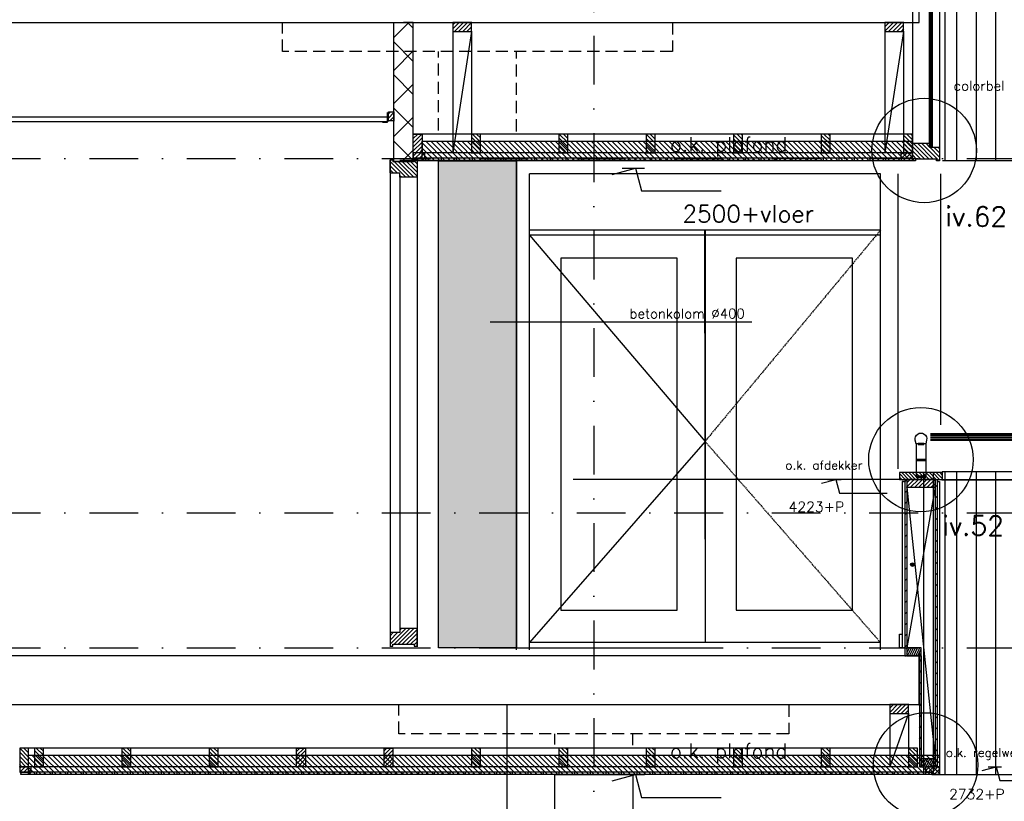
# Model space of a CAD drawing. Extents: x 0 to 317513, y 0 to 193913.
# Tile 62 of 105: x 179477 to 184528, y 153212 to 157223. Entities that reach past the tile are written whole.
import ezdxf

# ---------------------------------------------------------------- set-up
doc = ezdxf.new("R2010")
doc.units = 0
doc.header["$LTSCALE"] = 20
doc.header["$MEASUREMENT"] = 0
doc.header["$PDSIZE"] = -1
for name, pattern in [('DASHDOT', [25, 12.5, -6.25, 0, -6.25]), ('DASHED2', [0.375, 0.25, -0.125]), ('DD1', [2.66667, 1.66667, -0.5, 0, -0.5]), ('HIDDEN2', [4.6875, 3.125, -1.5625])]:
    doc.linetypes.add(name, pattern=pattern)
doc.layers.get('0').update_dxf_attribs({"linetype": 'CONTINUOUS'})
for name, color, linetype in [('_DETAILNUMMERS', 4, 'CONTINUOUS'), ('_DETAILNUMMERSTEKST', 4, 'CONTINUOUS'), ('A--01A1_ACEER', 1, 'CONTINUOUS'), ('A--A22--_F123-', 9, 'CONTINUOUS'), ('A--A25--_F--3-', 9, 'CONTINUOUS'), ('A--A31--_F--3-', 9, 'CONTINUOUS'), ('A--A42--_F--3-', 9, 'CONTINUOUS'), ('A--A42--_F-23-', 9, 'CONTINUOUS'), ('A--L13D3_VLOEREN', 3, 'CONTINUOUS'), ('A--L21--_F-23-', 4, 'CONTINUOUS'), ('A--L22--', 3, 'CONTINUOUS'), ('A--L22--_F--3-', 7, 'CONTINUOUS'), ('A--L22D2_BINNENWAND', 2, 'CONTINUOUS'), ('A--L22D3_BINNENWAND', 3, 'CONTINUOUS'), ('A--L23--', 7, 'CONTINUOUS'), ('A--L23--_F--3-', 7, 'CONTINUOUS'), ('A--L24D1_TRAPPEN', 1, 'CONTINUOUS'), ('A--L25--', 7, 'CONTINUOUS'), ('A--L25--_F-23-', 7, 'CONTINUOUS'), ('A--L28D1_KONSTRUKTIES', 1, 'CONTINUOUS'), ('A--L28DC1_KONSTRUKTIES', 1, 'HIDDEN2'), ('A--L31--_F--3-', 7, 'CONTINUOUS'), ('A--L31--_F123--A1-BINNENKOZ', 1, 'CONTINUOUS'), ('A--L31--_F123--C1-BINNENKOZ', 1, 'DASHED2'), ('A--L31D1_BUITENKOZIJN', 1, 'CONTINUOUS'), ('A--L35-D2-_PLAFONDS', 2, 'CONTINUOUS'), ('A--L35-D4-_PLAFONDS', 4, 'CONTINUOUS'), ('A--L35D1_PLAFONDS', 1, 'CONTINUOUS'), ('A--L42--', 7, 'CONTINUOUS'), ('A--L42--_F--3-', 7, 'CONTINUOUS'), ('A--L42--_F-23-', 7, 'CONTINUOUS'), ('A--M01A1_MAATVOERING', 1, 'CONTINUOUS'), ('A--M01B1_HOOGTE_MAATV', 1, 'CONTINUOUS'), ('A--T01A-25_TEKST', 2, 'CONTINUOUS'), ('A--T01B2_HOOGTE_MAATV', 2, 'CONTINUOUS'), ('A--T01B3_HOOGTE_MAATV', 3, 'CONTINUOUS'), ('HOUTENAFDEKKER', 2, 'CONTINUOUS'), ('LEUNING', 10, 'CONTINUOUS'), ('PUIACHTERGROND', 9, 'CONTINUOUS'), ('RASYTER4', 45, 'CONTINUOUS'), ('RONDING', 8, 'CONTINUOUS'), ('STRAMIEN', 8, 'DD1'), ('X--LR---_CP', 7, 'CONTINUOUS'), ('Z', 7, 'CONTINUOUS')]:
    doc.layers.add(name, color=color, linetype=linetype)
doc.styles.add('HIEMSTRA', font='romans.shx')
doc.styles.add('HOOGTEXT', font='ROMANS.shx', dxfattribs={"height": 2.5})
pattern_1 = [(45, (0, 0), (-10.6066, 10.6066), [])]

# ---------------------------------------------------------------- blocks, each defined once
blk = doc.blocks.new('Q020283-')
at = {"layer": 'A--A25--_F--3-'}
h = blk.add_hatch(dxfattribs=at)
h.set_pattern_fill('ALFALINE', color=256, scale=15, style=0, pattern_type=2)
h.set_pattern_definition(pattern_1)
h.paths.add_polyline_path([(0, 0), (0, 96), (46, 96), (46, 0)])
at = {"layer": 'A--L25--_F-23-', "color": 2, "linetype": 'Continuous'}
blk.add_lwpolyline([(0, 0), (0, 96), (46, 96), (46, 0)], close=True, dxfattribs=at)
at = {"layer": 'X--LR---_CP'}
for p in [(0, 0), (0, 0), (46, 0)]:
    blk.add_point(p, dxfattribs=at)
blk = doc.blocks.new('*U818')
at = {"layer": 'A--L23--_F--3-', "color": 2, "linetype": 'Continuous'}
blk.add_lwpolyline([(0, 0), (0, -20), (-16133.2, -20), (-16133.2, 0)], dxfattribs=at)
blk = doc.blocks.new('*U817')
at = {"layer": 'A--A42--_F-23-', "linetype": 'Continuous'}
h = blk.add_hatch(dxfattribs=at)
h.set_pattern_fill('ALFALINE', color=256, scale=40, style=0)
h.set_pattern_definition([(45, (-184178.09, -154864.32), (-28.284271, 28.284271), [])])
h.paths.add_polyline_path([(0, 0), (5, 0), (5, -1474.5), (0, -1474.5), (-5, -1474.5), (-5, 0)])
at = {"layer": 'A--L42--_F-23-', "color": 2, "linetype": 'Continuous'}
for points in [[(0, 0), (-5, 0), (-5, -1474.5), (0, -1474.5)], [(0, 0), (5, 0), (5, -1474.5), (0, -1474.5)]]:
    blk.add_lwpolyline(points, dxfattribs=at)
blk = doc.blocks.new('*U816')
at = {"layer": 'A--A42--_F-23-', "linetype": 'Continuous'}
h = blk.add_hatch(dxfattribs=at)
h.set_pattern_fill('ALFALINE', color=256, scale=40, style=0)
h.set_pattern_definition([(45, (-184022.09, -154864.32), (-28.284271, 28.284271), [])])
h.paths.add_polyline_path([(0, 0), (5, 0), (5, -905), (0, -905), (-5, -905), (-5, 0)])
at = {"layer": 'A--L42--_F-23-', "color": 2, "linetype": 'Continuous'}
for points in [[(0, 0), (-5, 0), (-5, -905), (0, -905)], [(0, 0), (5, 0), (5, -905), (0, -905)]]:
    blk.add_lwpolyline(points, dxfattribs=at)
blk = doc.blocks.new('*U815')
at = {"layer": 'A--A42--_F--3-', "linetype": 'Continuous'}
h = blk.add_hatch(dxfattribs=at)
h.set_pattern_fill('ALFALINE', color=256, scale=40, angle=45, style=0)
h.set_pattern_definition([(90, (-184189.34, -154854.32), (-40, 7e-15), [])])
h.paths.add_polyline_path([(0, 0), (6.25, 0), (6.25, -1464.5), (0, -1464.5), (-6.25, -1464.5), (-6.25, 0)])
at = {"layer": 'A--L42--_F--3-', "color": 3, "linetype": 'Continuous'}
for points in [[(0, 0), (-6.25, 0), (-6.25, -1464.5), (0, -1464.5)], [(0, 0), (6.25, 0), (6.25, -1464.5), (0, -1464.5)], [(0, 0), (6.25, 0), (6.25, -1464.5), (0, -1464.5)], [(0, 0), (6.25, 0), (6.25, -1464.5), (0, -1464.5)]]:
    blk.add_lwpolyline(points, dxfattribs=at)
blk = doc.blocks.new('*U814')
at = {"layer": 'A--A42--_F--3-', "linetype": 'Continuous'}
h = blk.add_hatch(dxfattribs=at)
h.set_pattern_fill('ALFALINE', color=256, scale=40, angle=45, style=0)
h.set_pattern_definition([(90, (-184010.84, -154854.32), (-40, 7e-15), [])])
h.paths.add_polyline_path([(0, 0), (6.2, 0), (6.2, -855), (0, -855), (-6.2, -855), (-6.2, 0)])
at = {"layer": 'A--L42--_F--3-', "color": 3, "linetype": 'Continuous'}
for points in [[(0, 0), (-6.2, 0), (-6.2, -855), (0, -855)], [(0, 0), (6.2, 0), (6.2, -855), (0, -855)], [(0, 0), (6.2, 0), (6.2, -855), (0, -855)], [(0, 0), (6.2, 0), (6.2, -855), (0, -855)]]:
    blk.add_lwpolyline(points, dxfattribs=at)
blk = doc.blocks.new('*U813')
at = {"layer": 'A--A42--_F-23-', "linetype": 'Continuous'}
h = blk.add_hatch(dxfattribs=at)
h.set_pattern_fill('ALFALINE', color=256, scale=40, style=0)
h.set_pattern_definition([(45, (-184097.09, -153959.323), (-28.284271, 28.284271), [])])
h.paths.add_polyline_path([(0, 0), (5, 0), (5, -569.5), (0, -569.5), (-5, -569.5), (-5, 0)])
at = {"layer": 'A--L42--_F-23-', "color": 2, "linetype": 'Continuous'}
for points in [[(0, 0), (-5, 0), (-5, -569.5), (0, -569.5)], [(0, 0), (5, 0), (5, -569.5), (0, -569.5)]]:
    blk.add_lwpolyline(points, dxfattribs=at)
blk = doc.blocks.new('*U812')
at = {"layer": 'A--A42--_F--3-', "linetype": 'Continuous'}
h = blk.add_hatch(dxfattribs=at)
h.set_pattern_fill('ALFALINE', color=256, scale=40, angle=45, style=0)
h.set_pattern_definition([(90, (-184155.316, -153355.57), (-40, 7e-15), [])])
h.paths.add_polyline_path([(0, 0), (0, -6.3), (-4672.1, -6.3), (-4672.1, 0), (-4672.1, 6.2), (0, 6.2)])
at = {"layer": 'A--L42--_F--3-', "color": 3, "linetype": 'Continuous'}
for points in [[(0, 0), (0, 6.2), (-4672.1, 6.2), (-4672.1, 0)], [(0, 0), (0, -6.3), (-4672.1, -6.3), (-4672.1, 0)], [(0, 0), (0, -6.3), (-4672.1, -6.3), (-4672.1, 0)], [(0, 0), (0, -6.3), (-4672.1, -6.3), (-4672.1, 0)]]:
    blk.add_lwpolyline(points, dxfattribs=at)
blk = doc.blocks.new('*U811')
at = {"layer": 'A--A22--_F123-', "linetype": 'Continuous'}
h = blk.add_hatch(dxfattribs=at)
h.set_pattern_fill('ALFAKRS', color=256, scale=120, style=0)
h.set_pattern_definition([(45, (-181446.09, -156495.32), (-84.852814, 84.852814), []), (135, (-181446.09, -156495.32), (-84.852814, -84.852814), [])])
h.paths.add_polyline_path([(0, 0), (-50, 0), (-50, 714), (0, 714), (50, 714), (50, 0)])
at = {"layer": 'A--L22--_F--3-', "color": 3, "linetype": 'Continuous'}
for points in [[(0, 0), (-50, 0), (-50, 714), (0, 714)], [(0, 0), (50, 0), (50, 714), (0, 714)]]:
    blk.add_lwpolyline(points, dxfattribs=at)
blk = doc.blocks.new('*U809')
at = {"layer": 'A--A42--_F--3-', "linetype": 'Continuous'}
h = blk.add_hatch(dxfattribs=at)
h.set_pattern_fill('ALFALINE', color=256, scale=40, angle=45, style=0)
h.set_pattern_definition([(90, (-184040, -156505.57), (-40, 7e-15), [])])
h.paths.add_polyline_path([(0, 0), (0, -6.3), (-2543.9, -6.3), (-2543.9, 0), (-2543.9, 6.2), (0, 6.2)])
at = {"layer": 'A--L42--_F--3-', "color": 3, "linetype": 'Continuous'}
for points in [[(0, 0), (0, 6.2), (-2543.9, 6.2), (-2543.9, 0)], [(0, 0), (0, -6.3), (-2543.9, -6.3), (-2543.9, 0)], [(0, 0), (0, -6.3), (-2543.9, -6.3), (-2543.9, 0)], [(0, 0), (0, -6.3), (-2543.9, -6.3), (-2543.9, 0)]]:
    blk.add_lwpolyline(points, dxfattribs=at)
blk = doc.blocks.new('Q020259-')
at = {"layer": 'A--A25--_F--3-'}
h = blk.add_hatch(dxfattribs=at)
h.set_pattern_fill('ALFALINE', color=256, scale=15, style=0, pattern_type=2)
h.set_pattern_definition(pattern_1)
h.paths.add_polyline_path([(0, 0), (0, 46), (28, 46), (28, 0)])
at = {"layer": 'A--L25--_F-23-', "color": 2, "linetype": 'Continuous'}
blk.add_lwpolyline([(0, 0), (0, 46), (28, 46), (28, 0)], close=True, dxfattribs=at)
at = {"layer": 'X--LR---_CP'}
for p in [(0, 0), (0, 0), (28, 0)]:
    blk.add_point(p, dxfattribs=at)
blk = doc.blocks.new('HOOGTEP')
at = {"layer": 'A--M01A1_MAATVOERING'}
for p, q in [((0, 0), (0.62, 2.33)), ((0.62, 2.33), (8.79, 2.33)), ((-2.41, 0.65), (0, 0))]:
    blk.add_line(p, q, dxfattribs=at)
at = {"layer": 'A--M01B1_HOOGTE_MAATV'}
blk.add_line((-1.38, 0), (0.91, 0), dxfattribs=at)
at = {"layer": 'A--T01B2_HOOGTE_MAATV', "style": 'HOOGTEXT', "flags": 4}
blk.add_attdef('TEKST', (1.84, -0.67), '', height=1.5, dxfattribs=at)
at = {"layer": 'A--T01B3_HOOGTE_MAATV', "style": 'HOOGTEXT', "flags": 4}
blk.add_attdef('HOOGTE', (1.67, 3.82), '', height=1.75, dxfattribs=at)
blk = doc.blocks.new('A$C06C46091')
at = {"layer": 'A--A25--_F--3-'}
h = blk.add_hatch(dxfattribs=at)
h.set_pattern_fill('ALFALINE', color=256, scale=15, angle=-90, style=0, pattern_type=2)
h.set_pattern_definition([(135, (-92.498, 12.5), (-10.6066, -10.6066), [])])
h.paths.add_polyline_path([(71.5, 12.5), (40, 12.5), (40, 0), (0, 0), (0, 40.5), (71.5, 40.5)])
h = blk.add_hatch(dxfattribs=at)
h.set_pattern_fill('ALFALINE', color=256, scale=15, angle=-90, style=0, pattern_type=2)
h.set_pattern_definition([(135, (-92.498, 12.5), (-10.6066, -10.6066), [])])
h.paths.add_polyline_path([(71.5, 12.5), (12.5, 12.5), (12.5, 40.5), (71.5, 40.5)])
at = {"layer": 'A--L25--_F-23-', "color": 2, "linetype": 'Continuous'}
blk.add_lwpolyline([(71.5, 12.5), (40, 12.5), (40, 0), (0, 0), (0, 40.5), (71.5, 40.5)], close=True, dxfattribs=at)
blk = doc.blocks.new('*U726')
at = {"layer": 'A--A42--_F--3-', "linetype": 'Continuous'}
h = blk.add_hatch(dxfattribs=at)
h.set_pattern_fill('ALFALINE', color=256, scale=4, angle=225, style=0)
h.set_pattern_definition([(270, (0, 0), (4, -1e-13), [])])
h.paths.add_polyline_path([(0, 0), (-7.5, 0), (-7.5, 932), (0, 932), (7.5, 932), (7.5, 0)])
at = {"layer": 'A--L42--_F--3-', "color": 3, "linetype": 'Continuous'}
for points in [[(0, 0), (-7.5, 0), (-7.5, 932), (0, 932)], [(0, 0), (7.5, 0), (7.5, 932), (0, 932)]]:
    blk.add_lwpolyline(points, dxfattribs=at)

msp = doc.modelspace()

# ---------------------------------------------------------------- hatches: boundary and pattern name
at = {"layer": 'A--01A1_ACEER', "linetype": 'Continuous'}
h = msp.add_hatch(dxfattribs=at)
h.set_pattern_fill('ANSI31', color=256, scale=150, style=0)
h.set_pattern_definition([(135, (343024.58, 61903.424), (13.2582521, 13.2582521), [])])
h.paths.add_polyline_path([(184056.6, 156499.3), (181542.1, 156499.3), (181542.1, 156599.3), (184056.6, 156599.3)])
at = {"layer": 'A--01A1_ACEER'}
h = msp.add_hatch(color=256, dxfattribs=at)
edge = h.paths.add_edge_path()
edge.add_arc((184056.4, 154426.8), 9.39, 0, 360)
at = {"layer": 'A--01A1_ACEER', "linetype": 'Continuous'}
h = msp.add_hatch(dxfattribs=at)
h.set_pattern_fill('ANSI31', color=256, scale=150, style=0)
h.set_pattern_definition([(135, (343024.58, 58403.424), (13.2582521, 13.2582521), [])])
h.paths.add_polyline_path([(184195.3, 153349.3), (179523, 153349.3), (179523, 153449.3), (184195.3, 153449.3)])
at = {"layer": 'A--A25--_F--3-'}
h = msp.add_hatch(dxfattribs=at)
h.set_pattern_fill('ALFALINE', color=256, scale=15, angle=-90, style=0, pattern_type=2)
h.set_pattern_definition([(45, (182810.592, 156861.822), (10.6066, -10.6066), [])])
h.paths.add_polyline_path([(181496.1, 156511.8), (181555.1, 156511.8), (181555.1, 156539.8), (181496.1, 156539.8)])
h = msp.add_hatch(dxfattribs=at)
h.set_pattern_fill('ALFALINE', color=256, scale=15, angle=-90, style=0, pattern_type=2)
h.set_pattern_definition([(45, (184096.589, 156861.822), (10.6066, -10.6066), [])])
h.paths.add_polyline_path([(183997.6, 156511.8), (184056.6, 156511.8), (184056.6, 156539.8), (183997.6, 156539.8)])
h = msp.add_hatch(dxfattribs=at)
h.set_pattern_fill('ANSI31', color=256, scale=100, style=0)
h.set_pattern_definition([(135, (356623.355, 58203.424), (8.8388348, 8.8388348), [])])
h.paths.add_polyline_path([(184210.6, 154864.3), (183989.6, 154864.3), (183989.6, 154899.3), (184210.6, 154899.3)])
h = msp.add_hatch(dxfattribs=at)
h.set_pattern_fill('ALFALINE', color=256, scale=15, angle=90, style=0, pattern_type=2)
h.set_pattern_definition([(45, (184027.09, 154804.092), (10.6066, -10.6066), [])])
h.paths.add_polyline_path([(184027.1, 154824.3), (184173.1, 154824.3), (184173.1, 154864.3), (184027.1, 154864.3)])
h = msp.add_hatch(dxfattribs=at)
h.set_pattern_fill('ALFALINE', color=256, scale=15, style=0, pattern_type=2)
h.set_pattern_definition([(63.435, (184027.0905, 153993.322), (5.3033, -10.6066), [])])
h.paths.add_polyline_path([(184027.1, 153959.3), (184102.1, 153959.3), (184102.1, 153999.3), (184027.1, 153999.3)])
h = msp.add_hatch(dxfattribs=at)
h.set_pattern_fill('ALFALINE', color=256, scale=15, style=0, pattern_type=2)
h.set_pattern_definition([(63.435, (184102.0905, 153383.822), (5.3033, -10.6066), [])])
h.paths.add_polyline_path([(184102.1, 153389.8), (184173.1, 153389.8), (184173.1, 153429.8), (184102.1, 153429.8)])
h = msp.add_hatch(dxfattribs=at)
h.set_pattern_fill('ALFALINE', color=256, scale=15, angle=-90, style=0, pattern_type=2)
h.set_pattern_definition([(45, (181450.092, 153361.822), (10.6066, -10.6066), [])])
h.paths.add_polyline_path([(179477, 153361.8), (179536, 153361.8), (179536, 153389.8), (179477, 153389.8)])
at = {"layer": 'A--A31--_F--3-'}
h = msp.add_hatch(dxfattribs=at)
h.set_pattern_fill('ALFALINE', color=256, scale=15, style=0, pattern_type=2)
h.set_pattern_definition([(315, (184056.59, 157675.322), (-10.6066, -10.6066), [])])
h.paths.add_polyline_path([(184193.5, 156568.3), (184195.6, 156566.2), (184195.6, 156508.3), (184195.6, 156499.3), (184180.6, 156499.3), (184180.6, 156508.3), (184071.6, 156508.3), (184071.6, 156499.3), (184056.6, 156499.3), (184056.6, 156572.3), (184056.6, 156588.3), (184057.6, 156589.3), (184143.6, 156589.3), (184144.6, 156588.3), (184144.6, 156580.3), (184144.6, 156569), (184145.3, 156568.3)])
h = msp.add_hatch(dxfattribs=at)
h.set_pattern_fill('ALFALINE', color=256, scale=15, style=0, pattern_type=2)
h.set_pattern_definition([(135, (181515.59, 156504.322), (10.6066, 10.6066), [])])
h.paths.add_polyline_path([(181378.7, 156435.3), (181376.6, 156437.4), (181376.6, 156495.3), (181376.6, 156504.3), (181391.6, 156504.3), (181391.6, 156495.3), (181500.6, 156495.3), (181500.6, 156504.3), (181515.6, 156504.3), (181515.6, 156431.3), (181515.6, 156415.3), (181514.6, 156414.3), (181428.6, 156414.3), (181427.6, 156415.3), (181427.6, 156423.3), (181427.6, 156434.6), (181426.9, 156435.3)])
h = msp.add_hatch(dxfattribs=at)
h.set_pattern_fill('ALFALINE', color=256, scale=15, style=0, pattern_type=2)
h.set_pattern_definition([(225, (181515.59, 154009.322), (10.6066, -10.6066), [])])
h.paths.add_polyline_path([(181378.7, 154078.3), (181376.6, 154076.2), (181376.6, 154018.3), (181376.6, 154009.3), (181391.6, 154009.3), (181391.6, 154018.3), (181500.6, 154018.3), (181500.6, 154009.3), (181515.6, 154009.3), (181515.6, 154082.3), (181515.6, 154098.3), (181514.6, 154099.3), (181428.6, 154099.3), (181427.6, 154098.3), (181427.6, 154090.3), (181427.6, 154079), (181426.9, 154078.3)])
at = {"layer": 'RASYTER4'}
msp.add_hatch(color=256, dxfattribs=at).paths.add_polyline_path([(181625.6, 153999.3), (182025.6, 153999.3), (182025.6, 156499.3), (181625.6, 156499.3)])

# ---------------------------------------------------------------- linework, layer by layer
msp.add_lwpolyline([(182025.6, 153999.3), (181625.6, 153999.3), (181625.6, 156499.3), (182025.6, 156499.3)], close=True)
at = {"layer": '_DETAILNUMMERS'}
for centre in [(184116.6, 156552), (184100.1, 154965.6), (184123.9, 153399.3)]:
    msp.add_circle(centre, 267.8, dxfattribs=at)
at = {"layer": 'A--01A1_ACEER'}
for p, q in [((184195.6, 160125.3), (184195.6, 156499.3)), ((184056.6, 160110.1), (184056.6, 156587.3)), ((181376.6, 156504.3), (181376.6, 154004.3)), ((181426.8, 156503.1), (183365.6, 156502.7)), ((181515.6, 156504.3), (181515.6, 154004.3)), ((181427.6, 156414.3), (181427.6, 154096.2)), ((183989.6, 154864.3), (182315.4, 154864.3))]:
    msp.add_line(p, q, dxfattribs=at)
at = {"layer": 'A--L13D3_VLOEREN'}
msp.add_line((184092.1, 153829.3), (184092.1, 153959.3), dxfattribs=at)
at = {"layer": 'A--L21--_F-23-', "linetype": 'Continuous'}
for points in [[(176022.3, 157209.3), (184090.6, 157209.3), (184090.6, 157459.3), (176022.3, 157459.3)], [(176022.3, 153709.3), (184090.6, 153709.3), (184090.6, 153959.3), (176022.3, 153959.3)]]:
    msp.add_lwpolyline(points, close=True, dxfattribs=at)
at = {"layer": 'A--L22D2_BINNENWAND'}
msp.add_line((181975.2, 153709.3), (181975.2, 152589.6), dxfattribs=at)
at = {"layer": 'A--L22D3_BINNENWAND'}
for p, q in [((194523.6, 156499.3), (184211, 156499.3)), ((184195.3, 153349.3), (194532.9, 153349.3))]:
    msp.add_line(p, q, dxfattribs=at)
at = {"layer": 'A--L24D1_TRAPPEN'}
for p, q in [((184075.1, 155046.1), (184075.1, 154881.1)), ((184125.1, 155046.1), (184125.1, 154881.1))]:
    msp.add_line(p, q, dxfattribs=at)
msp.add_lwpolyline([(184125.1, 154881.1), (184075.1, 154881.1), (184075.1, 154876.1), (184125.1, 154876.1)], close=True, dxfattribs=at)
at = {"layer": 'A--L25--_F-23-', "color": 2, "linetype": 'Continuous'}
for p, q in [((184102.1, 153999.3), (184027.1, 153999.3)), ((184027.1, 153999.3), (184027.1, 153959.3)), ((184102.1, 153959.3), (184102.1, 153999.3)), ((184027.1, 153959.3), (184102.1, 153959.3)), ((184173.1, 153429.8), (184102.1, 153429.8)), ((184102.1, 153429.8), (184102.1, 153389.8)), ((184173.1, 153389.8), (184173.1, 153429.8)), ((184102.1, 153389.8), (184173.1, 153389.8))]:
    msp.add_line(p, q, dxfattribs=at)
for points in [[(181496.1, 156511.8), (181555.1, 156511.8), (181555.1, 156539.8), (181496.1, 156539.8)], [(183997.6, 156511.8), (184056.6, 156511.8), (184056.6, 156539.8), (183997.6, 156539.8)], [(184208.1, 154864.3), (184208.1, 154864.3), (184210.6, 154864.3), (184210.6, 154899.3), (183989.6, 154899.3), (183989.6, 154864.3), (183997.1, 154864.3), (183992.1, 154864.3)], [(184027.1, 154824.3), (184173.1, 154824.3), (184173.1, 154864.3), (184027.1, 154864.3)], [(179477, 153361.8), (179536, 153361.8), (179536, 153389.8), (179477, 153389.8)]]:
    msp.add_lwpolyline(points, close=True, dxfattribs=at)
at = {"layer": 'A--L28D1_KONSTRUKTIES'}
msp.add_lwpolyline([(182222.3, 151835.5), (182222.3, 153349.3), (182622.3, 153349.3), (182622.3, 151835.5)], dxfattribs=at)
at = {"layer": 'A--L28DC1_KONSTRUKTIES'}
for p, q in [((181625.6, 156654.8), (181625.6, 157059.3)), ((182025.6, 156649.8), (182025.6, 157059.3)), ((182222.3, 153504.8), (182222.3, 153559.3)), ((182622.3, 153499.8), (182622.3, 153559.3))]:
    msp.add_line(p, q, dxfattribs=at)
for points in [[(182825.6, 157209.3), (182825.6, 157059.3), (180825.6, 157059.3), (180825.6, 157209.3)], [(183422.3, 153709.3), (183422.3, 153559.3), (181422.3, 153559.3), (181422.3, 153709.3)]]:
    msp.add_lwpolyline(points, dxfattribs=at)
at = {"layer": 'A--L31--_F--3-', "color": 2, "linetype": 'Continuous'}
for points in [[(184193.5, 156568.3), (184195.6, 156566.2), (184195.6, 156508.3), (184195.6, 156499.3), (184180.6, 156499.3), (184180.6, 156499.3), (184180.6, 156508.3), (184071.6, 156508.3), (184071.6, 156499.3), (184056.6, 156499.3), (184056.6, 156572.3), (184056.6, 156588.3), (184057.6, 156589.3), (184143.6, 156589.3), (184144.6, 156588.3), (184144.6, 156580.3), (184144.6, 156569), (184145.3, 156568.3)], [(181378.7, 156435.3), (181376.6, 156437.4), (181376.6, 156495.3), (181376.6, 156504.3), (181391.6, 156504.3), (181391.6, 156504.3), (181391.6, 156495.3), (181500.6, 156495.3), (181500.6, 156504.3), (181515.6, 156504.3), (181515.6, 156431.3), (181515.6, 156415.3), (181514.6, 156414.3), (181428.6, 156414.3), (181427.6, 156415.3), (181427.6, 156423.3), (181427.6, 156434.6), (181426.9, 156435.3)], [(181378.7, 154078.3), (181376.6, 154076.2), (181376.6, 154018.3), (181376.6, 154009.3), (181391.6, 154009.3), (181391.6, 154009.3), (181391.6, 154018.3), (181500.6, 154018.3), (181500.6, 154009.3), (181515.6, 154009.3), (181515.6, 154082.3), (181515.6, 154098.3), (181514.6, 154099.3), (181428.6, 154099.3), (181427.6, 154098.3), (181427.6, 154090.3), (181427.6, 154079), (181426.9, 154078.3)]]:
    msp.add_lwpolyline(points, close=True, dxfattribs=at)
at = {"layer": 'A--L31--_F123--A1-BINNENKOZ'}
for p, q in [((182025.6, 156499.3), (182025.6, 156499.3)), ((182025.6, 153989.3), (182025.6, 156499.3)), ((182092.6, 153989.3), (182092.6, 156432.3)), ((183892.6, 156432.3), (182092.6, 156432.3)), ((183892.6, 153989.3), (183892.6, 156432.3)), ((183982.6, 154917.8), (183982.6, 156432.3)), ((184202.6, 155144), (184202.6, 156432.3)), ((183892.6, 156142.3), (182092.6, 156142.3)), ((182989.2, 156142.3), (182992.6, 154027.3)), ((182992.6, 156142.3), (182992.6, 154027.3)), ((183892.6, 156142.3), (183892.6, 156142.3)), ((183892.6, 156127.3), (183892.6, 156127.3)), ((183892.6, 156117.3), (182092.6, 156117.3)), ((183892.6, 154027.3), (182092.6, 154027.3))]:
    msp.add_line(p, q, dxfattribs=at)
msp.add_lwpolyline([(182092.6, 156117.3), (182992.6, 155059.3), (182092.6, 154027.3)], dxfattribs=at)
for points in [[(182849.8, 155999.6), (182252.5, 155999.6), (182252.5, 154194.1), (182849.8, 154194.1)], [(183749.8, 155999.6), (183152.5, 155999.6), (183152.5, 154194.1), (183749.8, 154194.1)]]:
    msp.add_lwpolyline(points, close=True, dxfattribs=at)
at = {"layer": 'A--L31--_F123--C1-BINNENKOZ'}
msp.add_lwpolyline([(183892.6, 156142.3), (182992.6, 155059.3), (183892.6, 154027.3)], dxfattribs=at)
at = {"layer": 'A--L31D1_BUITENKOZIJN'}
for p, q in [((181698.2, 157163.3), (181698.2, 156539.8)), ((181794.2, 157163.3), (181698.2, 156539.8)), ((181794.2, 157163.3), (181794.2, 156539.8)), ((183914.6, 157163.3), (183914.6, 156539.8)), ((184010.6, 157163.3), (183914.6, 156539.8)), ((183914.6, 157163.3), (183914.6, 156539.8)), ((184010.6, 157163.3), (183914.6, 156539.8)), ((184010.6, 157163.3), (184010.6, 156539.8)), ((184010.6, 157163.3), (184010.6, 156539.8)), ((184036.1, 156635.8), (181496.1, 156635.8)), ((184036.1, 156539.8), (181496.1, 156539.8)), ((183940.1, 153663.3), (183940.1, 153389.8)), ((184036.1, 153663.3), (183940.1, 153389.8)), ((184036.1, 153663.3), (184036.1, 153389.8)), ((184036.1, 153485.8), (179477, 153485.8)), ((184036.1, 153389.8), (179477, 153389.8))]:
    msp.add_line(p, q, dxfattribs=at)
at = {"layer": 'A--L35-D2-_PLAFONDS'}
for points in [[(177104.6, 156724.5), (181363.9, 156724.5)], [(181363.9, 156699.5), (177104.6, 156699.5)]]:
    msp.add_lwpolyline(points, dxfattribs=at)
at = {"layer": 'A--L35-D4-_PLAFONDS'}
for p, q in [((181363.9, 156697.3), (181363.9, 156747.3)), ((181338.9, 156697.3), (181363.9, 156697.3))]:
    msp.add_line(p, q, dxfattribs=at)
at = {"layer": 'A--L35D1_PLAFONDS', "linetype": 'Continuous'}
for points in [[(184056.6, 156499.3), (181542.1, 156499.3), (181542.1, 156599.3), (184056.6, 156599.3)], [(184195.3, 153349.3), (179523, 153349.3), (179523, 153449.3), (184195.3, 153449.3)]]:
    msp.add_lwpolyline(points, close=True, dxfattribs=at)
at = {"layer": 'A--L42--', "color": 1}
for p, q in [((184173.1, 154824.6), (184027.1, 153999.3)), ((184027.1, 154824.3), (184173.1, 153429.8))]:
    msp.add_line(p, q, dxfattribs=at)
at = {"layer": 'A--L42--'}
msp.add_lwpolyline([(184085.1, 155048.6), (184085.1, 155046.1), (184075.1, 155046.1), (184070.7, 155066.1, -1.224745), (184129.5, 155066.1), (184125.1, 155046.1), (184115.1, 155046.1), (184115.1, 155048.6)], format="xyb", close=True, dxfattribs=at)
for points in [[(184115.1, 155048.6), (184085.1, 155048.6), (184085.1, 155043.6), (184115.1, 155043.6)], [(184125.1, 154965.6), (184075.1, 154965.6), (184075.1, 154960.6), (184125.1, 154960.6)], [(184004.6, 153999.3), (183989.6, 153999.3), (183989.6, 154069.3), (184004.6, 154069.3)]]:
    msp.add_lwpolyline(points, close=True, dxfattribs=at)
msp.add_circle((184056.4, 154426.8), 9.39, dxfattribs=at)
at = {"layer": 'A--T01A-25_TEKST'}
msp.add_line((183232, 155671.6), (181889.7, 155671.6), dxfattribs=at)
at = {"layer": 'HOUTENAFDEKKER'}
for p, q in [((184207.7, 154862.6), (194533.3, 154862.6)), ((194532.9, 154900.7), (184208.6, 154903)), ((194532.9, 154900.3), (184208.6, 154902.6)), ((194532.9, 154900.3), (184208.6, 154902.6)), ((194532.9, 154900.7), (184209.7, 154903)), ((184209.7, 154863), (194533.3, 154863))]:
    msp.add_line(p, q, dxfattribs=at)
at = {"layer": 'LEUNING'}
for p, q in [((184149.3, 155099.3), (194416.4, 155099.3)), ((194416.4, 155064.3), (184149.3, 155064.3))]:
    msp.add_line(p, q, dxfattribs=at)
at = {"layer": 'PUIACHTERGROND'}
for p, q in [((184149.3, 155097.3), (194416.4, 155097.3)), ((184149.3, 155095.3), (194416.4, 155095.3)), ((184149.3, 155091.3), (194416.4, 155091.3)), ((184149.3, 155087.3), (194416.4, 155087.3)), ((184149.3, 155079.3), (194416.4, 155079.3)), ((184149.3, 155071.3), (194416.4, 155071.3))]:
    msp.add_line(p, q, dxfattribs=at)
at = {"layer": 'RONDING'}
for p, q in [((184225, 156502), (184225, 161003.5)), ((184285, 156501.9), (184285, 161003.5)), ((184385, 156501.9), (184385, 161003.4)), ((184485, 156501.9), (184485, 161003.4)), ((184114.3, 153349.3), (184114.3, 154902.5)), ((184164.3, 153349.3), (184164.3, 154902.3)), ((184224.3, 153349.3), (184224.3, 154902)), ((184284.3, 153349.3), (184284.3, 154901.8)), ((184384.3, 153349.3), (184384.3, 154901.4)), ((184484.3, 153349.3), (184484.3, 154901))]:
    msp.add_line(p, q, dxfattribs=at)
at = {"layer": 'STRAMIEN', "linetype": 'DASHDOT'}
for p, q in [((182422.3, 168142.5), (182422.3, 148770)), ((150828.6, 156511.3), (241970.6, 156511.3)), ((150828.6, 154692.5), (241970.6, 154692.5)), ((150828.6, 153999.3), (241970.6, 153999.3))]:
    msp.add_line(p, q, dxfattribs=at)
at = {"layer": 'X--LR---_CP'}
for p in [(184027.1, 154864.3), (184027.1, 154824.3), (184027.1, 154824.3), (184027.1, 153999.3), (184027.1, 153959.3), (184027.1, 153959.3), (184102.1, 153429.8), (184102.1, 153389.8), (184102.1, 153389.8)]:
    msp.add_point(p, dxfattribs=at)
at = {"layer": 'Z'}
msp.add_line((182025.6, 153999.3), (183059.6, 153999.3), dxfattribs=at)
msp.add_line((182025.6, 153999.3), (183059.6, 153999.3), dxfattribs=at)
msp.add_line((182025.6, 153999.3), (183059.6, 153999.3), dxfattribs=at)

# ---------------------------------------------------------------- block references
ref = msp.add_blockref('HOOGTEP', (182635.9, 156462), dxfattribs=dict(xscale=-50, yscale=50, zscale=50, rotation=180))
ref.add_attrib('TEKST', 'o.k. plafond', (182813.1, 156546), dxfattribs={"layer": 'A--T01B2_HOOGTE_MAATV', "height": 75, "style": 'HOOGTEXT', "flags": 4})
ref.add_attrib('HOOGTE', '2500+vloer', (182876.8, 156183.5), dxfattribs={"layer": 'A--T01B3_HOOGTE_MAATV', "height": 87.5, "style": 'HOOGTEXT', "flags": 4})
ref = msp.add_blockref('HOOGTEP', (183663, 154864.3), dxfattribs=dict(xscale=-30, yscale=30, zscale=30, rotation=180))
ref.add_attrib('TEKST', 'o.k. afdekker', (183404.6, 154914.7), dxfattribs={"layer": 'A--T01B2_HOOGTE_MAATV', "height": 45, "style": 'HOOGTEXT', "flags": 4})
ref.add_attrib('HOOGTE', '4223+P', (183421, 154697.2), dxfattribs={"layer": 'A--T01B3_HOOGTE_MAATV', "height": 52.5, "style": 'HOOGTEXT', "flags": 4})
ref = msp.add_blockref('HOOGTEP', (182635.9, 153349.3), dxfattribs=dict(xscale=-50, yscale=50, zscale=50, rotation=180))
ref.add_attrib('TEKST', 'o.k. plafond', (182813.1, 153433.3), dxfattribs={"layer": 'A--T01B2_HOOGTE_MAATV', "height": 75, "style": 'HOOGTEXT', "flags": 4})
ref.add_attrib('HOOGTE', '2700+vloer', (182876.8, 153070.8), dxfattribs={"layer": 'A--T01B3_HOOGTE_MAATV', "height": 87.5, "style": 'HOOGTEXT', "flags": 4})
ref = msp.add_blockref('HOOGTEP', (184486.2, 153389.8), dxfattribs=dict(xscale=-30, yscale=30, zscale=30, rotation=180))
ref.add_attrib('TEKST', 'o.k. regelwerk', (184227.8, 153440.2), dxfattribs={"layer": 'A--T01B2_HOOGTE_MAATV', "height": 45, "style": 'HOOGTEXT', "flags": 4})
ref.add_attrib('HOOGTE', '2732+P', (184244.2, 153222.7), dxfattribs={"layer": 'A--T01B3_HOOGTE_MAATV', "height": 52.5, "style": 'HOOGTEXT', "flags": 4})
at = {"layer": 'A--01A1_ACEER', "xscale": -1}
msp.add_blockref('A$C06C46091', (184195.3, 153349.3), dxfattribs=at)
at = {"layer": 'A--L22--'}
msp.add_blockref('*U811', (181446.1, 156495.3), dxfattribs=at)
at = {"layer": 'A--L23--'}
msp.add_blockref('*U818', (184090.6, 153979.3), dxfattribs=at)
at = {"layer": 'A--L25--', "xscale": -1, "rotation": 90}
for p in [(181794.2, 157209.3), (184010.6, 157209.3), (184010.6, 157209.3), (184036.1, 153709.3)]:
    msp.add_blockref('Q020283-', p, dxfattribs=at)
at = {"layer": 'A--L25--'}
for name, p in [('Q020259-', (181368.1, 156704.3)), ('Q020259-', (181368.1, 156704.3)), ('Q020283-', (181496.1, 156539.8)), ('Q020283-', (180897.5, 153389.8)), ('Q020283-', (181345.9, 153389.8))]:
    msp.add_blockref(name, p, dxfattribs=at)
at = {"layer": 'A--L25--', "xscale": -1}
for p in [(181840.2, 156539.8), (182288.6, 156539.8), (182737, 156539.8), (183185.3, 156539.8), (183633.7, 156539.8), (184056.6, 156539.8), (179523, 153389.8), (179598.4, 153389.8), (180046.7, 153389.8), (180495.1, 153389.8), (181840.2, 153389.8), (182288.6, 153389.8), (182737, 153389.8), (183185.3, 153389.8), (183633.7, 153389.8), (184082.1, 153389.8)]:
    msp.add_blockref('Q020283-', p, dxfattribs=at)
at = {"layer": 'A--L42--'}
for name, p in [('*U726', (184152.1, 156568.3)), ('*U809', (184040, 156505.6)), ('*U816', (184022.1, 154864.3)), ('*U817', (184178.1, 154864.3)), ('*U814', (184010.8, 154854.3)), ('*U815', (184189.3, 154854.3)), ('*U813', (184097.1, 153959.3)), ('*U812', (184155.3, 153355.6))]:
    msp.add_blockref(name, p, dxfattribs=at)

# ---------------------------------------------------------------- texts
at = {"layer": '_DETAILNUMMERSTEKST', "style": 'HIEMSTRA'}
for s, p in [('iv.62', (184225.1, 156163.1)), ('iv.52', (184208.6, 154576.7))]:
    msp.add_text(s, height=100, dxfattribs=at).set_placement(p)
at = {"layer": 'A--T01A-25_TEKST', "style": 'HIEMSTRA'}
for s, p in [('colorbel', (184267.5, 156859.4)), ('betonkolom %%C400', (182605.3, 155690.2))]:
    msp.add_text(s, height=50, dxfattribs=at).set_placement(p)

doc.saveas('drawing.dxf')
